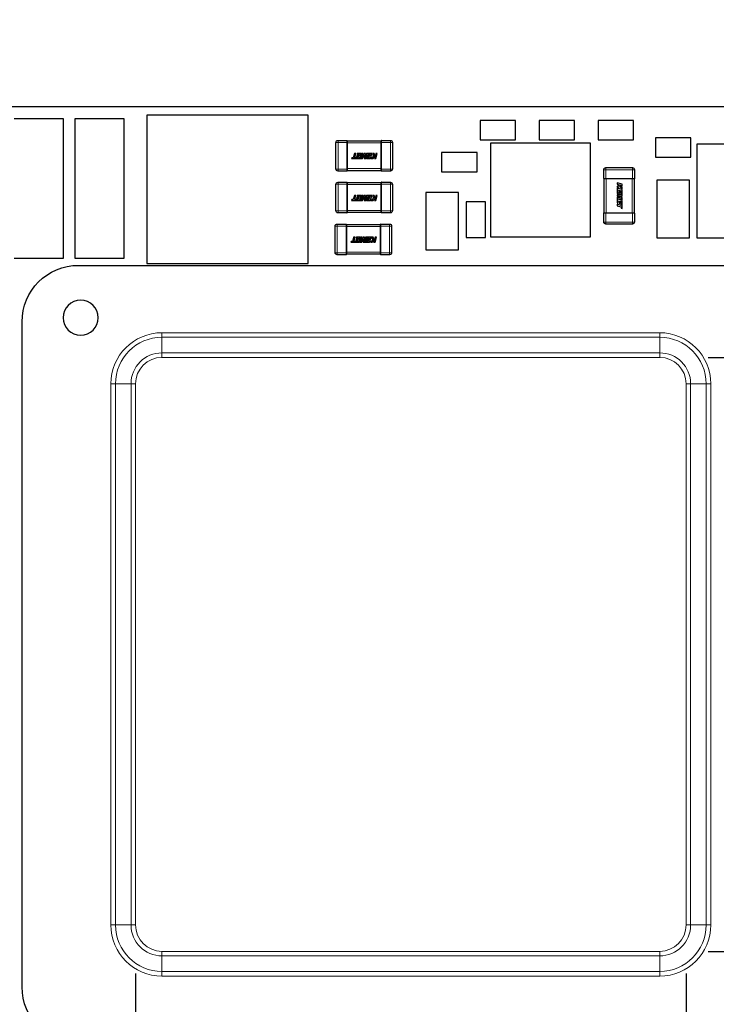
# Model space of a CAD drawing. Header units: millimetres. Extents: x 4 to 585, y 130 to 416.
# Tile 13 of 100: x 115 to 136, y 263 to 294. Entities that reach past the tile are written whole.
import ezdxf

# ---------------------------------------------------------------- set-up
doc = ezdxf.new("R2010")
doc.units = ezdxf.units.MM
doc.header["$LTSCALE"] = 0.75
for name, color, linetype, lineweight in [('Dimensions', 7, 'Continuous', 13), ('Visible', 7, 'Continuous', 25), ('Visible Narrow', 7, 'Continuous', 13)]:
    doc.layers.add(name, color=color, linetype=linetype, lineweight=lineweight)
doc.styles.get("Standard").update_dxf_attribs({"font": 'cour.ttf'})
doc.dimstyles.new('ISO-25', dxfattribs={"dimtxt": 2.5, "dimasz": 2.5, "dimexe": 1.5, "dimexo": 1.5, "dimgap": 1, "dimtad": 1, "dimdec": 1, "dimdsep": 46, "dimtxsty": 'Standard', "dimcen": 0, "dimclrd": 256, "dimclre": 256, "dimclrt": 256, "dimazin": 2, "dimtp": 0.1, "dimtm": 0.1, "dimtfac": 0.72, "dimtdec": 1, "dimtmove": 0, "dimatfit": 3, "dimfxl": 1, "dimarcsym": 0})

# ---------------------------------------------------------------- blocks, each defined once
blk = doc.blocks.new('*D58')
at = {"layer": 'Defpoints', "color": 0, "transparency": 16777216}
for p in [(145.7577, 260.594564), (157.593369, 260.586333)]:
    blk.add_point(p, dxfattribs=at)
at = {"layer": 'Dimensions', "lineweight": -2, "transparency": 16777216}
for p, q in [((147.2577, 260.594564), (150.7577, 260.594564)), ((150.7577, 260.594564), (152.593369, 260.586333)), ((152.593369, 260.586333), (165.492941, 260.586333))]:
    blk.add_line(p, q, dxfattribs=at)
at = {"layer": 'Dimensions', "transparency": 16777216, "insert": (162.043155, 262.991248), "char_height": 2.5, "attachment_point": 5}
blk.add_mtext('1.8', dxfattribs=at)
blk = doc.blocks.new('*D59')
at = {"layer": 'Defpoints', "color": 0, "transparency": 16777216}
for p in [(145.7577, 289.494564), (157.843894, 289.472479)]:
    blk.add_point(p, dxfattribs=at)
at = {"layer": 'Dimensions', "lineweight": -2, "transparency": 16777216}
for p, q in [((147.2577, 289.494564), (150.7577, 289.494564)), ((150.7577, 289.494564), (152.843894, 289.472479)), ((152.843894, 289.472479), (168.403723, 289.472479))]:
    blk.add_line(p, q, dxfattribs=at)
at = {"layer": 'Dimensions', "transparency": 16777216, "insert": (163.623808, 291.877394), "char_height": 2.5, "attachment_point": 5}
blk.add_mtext('30.7', dxfattribs=at)
blk = doc.blocks.new('*D61')
at = {"layer": 'Defpoints', "color": 0, "transparency": 16777216}
for p in [(145.7577, 300.71712), (145.7577, 289.494564)]:
    blk.add_point(p, dxfattribs=at)
at = {"layer": 'Dimensions', "lineweight": -2, "transparency": 16777216}
blk.add_line((145.7577, 290.994564), (145.7577, 311.238487), dxfattribs=at)
at = {"layer": 'Dimensions', "transparency": 16777216, "insert": (143.352785, 306.477804), "char_height": 2.5, "attachment_point": 5, "rotation": 90}
blk.add_mtext('47.2', dxfattribs=at)
blk = doc.blocks.new('*D73')
at = {"layer": 'Defpoints', "color": 0, "transparency": 16777216}
for p in [(118.243139, 265.955414), (123.698063, 246.280813)]:
    blk.add_point(p, dxfattribs=at)
at = {"layer": 'Dimensions', "lineweight": -2, "transparency": 16777216}
for p, q in [((118.243139, 264.455414), (118.243139, 256.280813)), ((118.243139, 256.280813), (123.698063, 251.280813)), ((123.698063, 251.280813), (123.698063, 235.791497))]:
    blk.add_line(p, q, dxfattribs=at)
at = {"layer": 'Dimensions', "transparency": 16777216, "insert": (121.293148, 240.536155), "char_height": 2.5, "attachment_point": 5, "rotation": 90}
blk.add_mtext('19.7', dxfattribs=at)
blk = doc.blocks.new('*D74')
at = {"layer": 'Defpoints', "color": 0, "transparency": 16777216}
for p in [(135.304261, 265.955414), (131.361674, 246.280813)]:
    blk.add_point(p, dxfattribs=at)
at = {"layer": 'Dimensions', "lineweight": -2, "transparency": 16777216}
for p, q in [((135.304261, 264.455414), (135.304261, 256.280813)), ((135.304261, 256.280813), (131.361674, 251.280813)), ((131.361674, 251.280813), (131.361674, 235.720984))]:
    blk.add_line(p, q, dxfattribs=at)
at = {"layer": 'Dimensions', "transparency": 16777216, "insert": (128.95676, 240.500899), "char_height": 2.5, "attachment_point": 5, "rotation": 90}
blk.add_mtext('36.7', dxfattribs=at)
blk = doc.blocks.new('*D75')
at = {"layer": 'Defpoints', "color": 0, "transparency": 16777216}
for p in [(157.593369, 269.75073), (134.487104, 265.138257)]:
    blk.add_point(p, dxfattribs=at)
at = {"layer": 'Dimensions', "lineweight": -2, "transparency": 16777216}
for p, q in [((147.593369, 265.138257), (152.593369, 269.75073)), ((152.593369, 269.75073), (165.450206, 269.75073)), ((135.987104, 265.138257), (147.593369, 265.138257))]:
    blk.add_line(p, q, dxfattribs=at)
at = {"layer": 'Dimensions', "transparency": 16777216, "insert": (162.021787, 272.155645), "char_height": 2.5, "attachment_point": 5}
blk.add_mtext('6.3', dxfattribs=at)
blk = doc.blocks.new('*D76')
at = {"layer": 'Defpoints', "color": 0, "transparency": 16777216}
for p in [(134.487104, 283.533671), (157.601203, 276.283685)]:
    blk.add_point(p, dxfattribs=at)
at = {"layer": 'Dimensions', "lineweight": -2, "transparency": 16777216}
for p, q in [((135.987104, 283.533671), (147.601203, 283.533671)), ((147.601203, 283.533671), (152.601203, 276.283685)), ((152.601203, 276.283685), (168.212315, 276.283685))]:
    blk.add_line(p, q, dxfattribs=at)
at = {"layer": 'Dimensions', "transparency": 16777216, "insert": (163.406759, 278.6886), "char_height": 2.5, "attachment_point": 5}
blk.add_mtext('24.7', dxfattribs=at)

msp = doc.modelspace()

# ---------------------------------------------------------------- linework, layer by layer
at = {"layer": 'Visible'}
for p, q in [((147.558, 291.295, -0.021), (99.97, 291.295, -0.021)), ((123.588, 291.041, 2.105), (118.588, 291.041, 2.105)), ((118.588, 291.041, 2.105), (118.588, 286.441, 2.105)), ((123.588, 286.441, 2.105), (123.588, 291.041, 2.105)), ((116.007, 290.926, 1.905), (114.484, 290.926, 1.905)), ((116.007, 286.608, 1.905), (116.007, 290.926, 1.905)), ((117.887, 290.926, 1.905), (116.363, 290.926, 1.905)), ((116.363, 290.926, 1.905), (116.363, 286.608, 1.905)), ((117.887, 286.608, 1.905), (117.887, 290.926, 1.905)), ((130.02, 290.87, 0.555), (128.92, 290.87, 0.555)), ((128.92, 290.87, 0.555), (128.92, 290.27, 0.555)), ((130.02, 290.27, 0.555), (130.02, 290.87, 0.555)), ((131.848, 290.87, 0.555), (130.748, 290.87, 0.555)), ((130.748, 290.87, 0.555), (130.748, 290.27, 0.555)), ((131.848, 290.27, 0.555), (131.848, 290.87, 0.555)), ((133.677, 290.87, 0.555), (132.577, 290.87, 0.555)), ((132.577, 290.87, 0.555), (132.577, 290.27, 0.555)), ((133.677, 290.27, 0.555), (133.677, 290.87, 0.555)), ((135.455, 290.337, 0.555), (134.355, 290.337, 0.555)), ((134.355, 290.337, 0.555), (134.355, 289.737, 0.555)), ((135.455, 289.737, 0.555), (135.455, 290.337, 0.555)), ((124.454, 289.37, 0.813), (124.454, 290.195, 0.813)), ((124.517, 290.258, 0.813), (124.792, 290.258, 0.813)), ((124.804, 290.247, 0.801), (125.854, 290.247, 0.801)), ((124.804, 290.184, 0.864), (124.804, 289.381, 0.864)), ((125.854, 289.381, 0.864), (125.854, 290.184, 0.864)), ((125.866, 290.258, 0.813), (126.142, 290.258, 0.813)), ((126.204, 290.195, 0.813), (126.204, 289.37, 0.813)), ((128.92, 290.27, 0.555), (130.02, 290.27, 0.555)), ((132.34, 290.166, 1.535), (129.24, 290.166, 1.535)), ((129.24, 290.166, 1.535), (129.24, 287.266, 1.535)), ((130.748, 290.27, 0.555), (131.848, 290.27, 0.555)), ((132.34, 287.266, 1.535), (132.34, 290.166, 1.535)), ((132.577, 290.27, 0.555), (133.677, 290.27, 0.555)), ((138.741, 290.14, 1.535), (135.641, 290.14, 1.535)), ((135.641, 290.14, 1.535), (135.641, 287.24, 1.535)), ((125.025, 289.847, 0.866), (124.989, 289.721, 0.866)), ((125.07, 289.847, 0.866), (125.025, 289.847, 0.866)), ((125.034, 289.721, 0.866), (125.07, 289.847, 0.866)), ((125.102, 289.778, 0.866), (125.094, 289.749, 0.866)), ((125.094, 289.749, 0.866), (125.161, 289.749, 0.866)), ((125.169, 289.778, 0.866), (125.102, 289.778, 0.866)), ((125.115, 289.847, 0.866), (125.107, 289.817, 0.866)), ((125.107, 289.817, 0.866), (125.18, 289.817, 0.866)), ((125.233, 289.847, 0.866), (125.115, 289.847, 0.866)), ((125.161, 289.749, 0.866), (125.152, 289.72, 0.866)), ((125.18, 289.817, 0.866), (125.169, 289.778, 0.866)), ((125.188, 289.691, 0.866), (125.233, 289.847, 0.866)), ((125.252, 289.847, 0.866), (125.207, 289.691, 0.866)), ((125.251, 289.707, 0.866), (125.291, 289.847, 0.866)), ((125.325, 289.847, 0.866), (125.251, 289.707, 0.866)), ((125.291, 289.847, 0.866), (125.252, 289.847, 0.866)), ((125.275, 289.691, 0.866), (125.332, 289.802, 0.866)), ((125.367, 289.847, 0.866), (125.325, 289.847, 0.866)), ((125.332, 289.802, 0.866), (125.325, 289.691, 0.866)), ((125.359, 289.708, 0.866), (125.367, 289.847, 0.866)), ((125.399, 289.847, 0.866), (125.359, 289.708, 0.866)), ((125.391, 289.691, 0.866), (125.427, 289.817, 0.866)), ((125.567, 289.847, 0.866), (125.399, 289.847, 0.866)), ((125.427, 289.817, 0.866), (125.514, 289.817, 0.866)), ((125.436, 289.778, 0.866), (125.428, 289.749, 0.866)), ((125.428, 289.749, 0.866), (125.495, 289.749, 0.866)), ((125.503, 289.778, 0.866), (125.436, 289.778, 0.866)), ((125.495, 289.749, 0.866), (125.486, 289.72, 0.866)), ((125.514, 289.817, 0.866), (125.503, 289.778, 0.866)), ((125.522, 289.691, 0.866), (125.567, 289.847, 0.866)), ((125.619, 289.762, 0.866), (125.546, 289.691, 0.866)), ((125.584, 289.847, 0.866), (125.619, 289.762, 0.866)), ((125.632, 289.847, 0.866), (125.584, 289.847, 0.866)), ((125.598, 289.691, 0.866), (125.664, 289.757, 0.866)), ((125.666, 289.762, 0.866), (125.632, 289.847, 0.866)), ((125.664, 289.757, 0.866), (125.645, 289.691, 0.866)), ((125.69, 289.847, 0.866), (125.666, 289.762, 0.866)), ((125.689, 289.691, 0.866), (125.734, 289.847, 0.866)), ((125.734, 289.847, 0.866), (125.69, 289.847, 0.866)), ((128.826, 289.879, 0.555), (127.726, 289.879, 0.555)), ((127.726, 289.879, 0.555), (127.726, 289.279, 0.555)), ((128.826, 289.279, 0.555), (128.826, 289.879, 0.555)), ((134.355, 289.737, 0.555), (135.455, 289.737, 0.555)), ((124.946, 289.721, 0.866), (124.938, 289.691, 0.866)), ((124.938, 289.691, 0.866), (125.188, 289.691, 0.866)), ((124.989, 289.721, 0.866), (124.946, 289.721, 0.866)), ((125.081, 289.72, 0.866), (125.034, 289.721, 0.866)), ((125.152, 289.72, 0.866), (125.081, 289.72, 0.866)), ((125.207, 289.691, 0.866), (125.275, 289.691, 0.866)), ((125.325, 289.691, 0.866), (125.391, 289.691, 0.866)), ((125.415, 289.72, 0.866), (125.407, 289.691, 0.866)), ((125.407, 289.691, 0.866), (125.522, 289.691, 0.866)), ((125.486, 289.72, 0.866), (125.415, 289.72, 0.866)), ((125.546, 289.691, 0.866), (125.598, 289.691, 0.866)), ((125.645, 289.691, 0.866), (125.689, 289.691, 0.866)), ((124.792, 289.308, 0.813), (124.517, 289.308, 0.813)), ((125.854, 289.319, 0.801), (124.804, 289.319, 0.801)), ((126.142, 289.308, 0.813), (125.866, 289.308, 0.813)), ((127.726, 289.279, 0.555), (128.826, 289.279, 0.555)), ((132.754, 289.075, 0.813), (132.754, 289.35, 0.813)), ((132.816, 289.413, 0.813), (133.641, 289.413, 0.813)), ((133.704, 289.35, 0.813), (133.704, 289.075, 0.813)), ((124.454, 288.075, 0.813), (124.454, 288.9, 0.813)), ((124.517, 288.962, 0.813), (124.792, 288.962, 0.813)), ((124.804, 288.951, 0.801), (125.854, 288.951, 0.801)), ((124.804, 288.889, 0.864), (124.804, 288.086, 0.864)), ((125.854, 288.086, 0.864), (125.854, 288.889, 0.864)), ((125.866, 288.962, 0.813), (126.142, 288.962, 0.813)), ((126.204, 288.9, 0.813), (126.204, 288.075, 0.813)), ((132.765, 288.013, 0.801), (132.765, 289.063, 0.801)), ((133.63, 289.063, 0.864), (132.827, 289.063, 0.864)), ((133.321, 288.898, 0.866), (133.165, 288.943, 0.866)), ((133.165, 288.943, 0.866), (133.165, 288.899, 0.866)), ((133.165, 288.899, 0.866), (133.249, 288.874, 0.866)), ((133.249, 288.874, 0.866), (133.165, 288.84, 0.866)), ((133.165, 288.84, 0.866), (133.165, 288.793, 0.866)), ((133.165, 288.793, 0.866), (133.249, 288.828, 0.866)), ((133.249, 288.828, 0.866), (133.321, 288.755, 0.866)), ((133.254, 288.873, 0.866), (133.321, 288.854, 0.866)), ((133.321, 288.806, 0.866), (133.254, 288.873, 0.866)), ((133.321, 288.854, 0.866), (133.321, 288.898, 0.866)), ((133.693, 289.063, 0.801), (133.693, 288.013, 0.801)), ((135.413, 289.021, 0.955), (134.397, 289.021, 0.955)), ((134.397, 289.021, 0.955), (134.397, 287.243, 0.955)), ((135.413, 287.243, 0.955), (135.413, 289.021, 0.955)), ((125.025, 288.551, 0.866), (124.989, 288.425, 0.866)), ((125.07, 288.551, 0.866), (125.025, 288.551, 0.866)), ((125.034, 288.425, 0.866), (125.07, 288.551, 0.866)), ((125.115, 288.551, 0.866), (125.107, 288.521, 0.866)), ((125.107, 288.521, 0.866), (125.18, 288.521, 0.866)), ((125.233, 288.551, 0.866), (125.115, 288.551, 0.866)), ((125.18, 288.521, 0.866), (125.169, 288.483, 0.866)), ((125.188, 288.395, 0.866), (125.233, 288.551, 0.866)), ((125.252, 288.551, 0.866), (125.207, 288.395, 0.866)), ((125.251, 288.412, 0.866), (125.291, 288.551, 0.866)), ((125.325, 288.551, 0.866), (125.251, 288.412, 0.866)), ((125.291, 288.551, 0.866), (125.252, 288.551, 0.866)), ((125.275, 288.395, 0.866), (125.332, 288.507, 0.866)), ((125.367, 288.551, 0.866), (125.325, 288.551, 0.866)), ((125.332, 288.507, 0.866), (125.325, 288.395, 0.866)), ((125.359, 288.412, 0.866), (125.367, 288.551, 0.866)), ((125.399, 288.551, 0.866), (125.359, 288.412, 0.866)), ((125.391, 288.395, 0.866), (125.427, 288.521, 0.866)), ((125.567, 288.551, 0.866), (125.399, 288.551, 0.866)), ((125.427, 288.521, 0.866), (125.514, 288.521, 0.866)), ((125.514, 288.521, 0.866), (125.503, 288.483, 0.866)), ((125.522, 288.395, 0.866), (125.567, 288.551, 0.866)), ((125.584, 288.551, 0.866), (125.619, 288.466, 0.866)), ((125.632, 288.551, 0.866), (125.584, 288.551, 0.866)), ((125.666, 288.466, 0.866), (125.632, 288.551, 0.866)), ((125.69, 288.551, 0.866), (125.666, 288.466, 0.866)), ((125.689, 288.395, 0.866), (125.734, 288.551, 0.866)), ((125.734, 288.551, 0.866), (125.69, 288.551, 0.866)), ((128.25, 288.64, 0.955), (127.234, 288.64, 0.955)), ((127.234, 288.64, 0.955), (127.234, 286.862, 0.955)), ((128.25, 286.862, 0.955), (128.25, 288.64, 0.955)), ((133.165, 288.775, 0.866), (133.165, 288.607, 0.866)), ((133.321, 288.731, 0.866), (133.165, 288.775, 0.866)), ((133.165, 288.607, 0.866), (133.304, 288.567, 0.866)), ((133.165, 288.575, 0.866), (133.165, 288.534, 0.866)), ((133.304, 288.567, 0.866), (133.165, 288.575, 0.866)), ((133.165, 288.534, 0.866), (133.304, 288.46, 0.866)), ((133.194, 288.723, 0.866), (133.233, 288.712, 0.866)), ((133.194, 288.636, 0.866), (133.194, 288.723, 0.866)), ((133.321, 288.6, 0.866), (133.194, 288.636, 0.866)), ((133.209, 288.541, 0.866), (133.321, 288.533, 0.866)), ((133.321, 288.484, 0.866), (133.209, 288.541, 0.866)), ((133.233, 288.712, 0.866), (133.233, 288.645, 0.866)), ((133.233, 288.645, 0.866), (133.262, 288.636, 0.866)), ((133.262, 288.703, 0.866), (133.291, 288.695, 0.866)), ((133.262, 288.636, 0.866), (133.262, 288.703, 0.866)), ((133.291, 288.695, 0.866), (133.291, 288.624, 0.866)), ((133.291, 288.624, 0.866), (133.321, 288.615, 0.866)), ((133.321, 288.755, 0.866), (133.321, 288.806, 0.866)), ((133.321, 288.615, 0.866), (133.321, 288.731, 0.866)), ((133.321, 288.533, 0.866), (133.321, 288.6, 0.866)), ((124.946, 288.425, 0.866), (124.938, 288.395, 0.866)), ((124.938, 288.395, 0.866), (125.188, 288.395, 0.866)), ((124.989, 288.425, 0.866), (124.946, 288.425, 0.866)), ((125.081, 288.425, 0.866), (125.034, 288.425, 0.866)), ((125.152, 288.425, 0.866), (125.081, 288.425, 0.866)), ((125.102, 288.483, 0.866), (125.094, 288.454, 0.866)), ((125.094, 288.454, 0.866), (125.161, 288.454, 0.866)), ((125.169, 288.483, 0.866), (125.102, 288.483, 0.866)), ((125.161, 288.454, 0.866), (125.152, 288.425, 0.866)), ((125.207, 288.395, 0.866), (125.275, 288.395, 0.866)), ((125.325, 288.395, 0.866), (125.391, 288.395, 0.866)), ((125.415, 288.425, 0.866), (125.407, 288.395, 0.866)), ((125.407, 288.395, 0.866), (125.522, 288.395, 0.866)), ((125.486, 288.425, 0.866), (125.415, 288.425, 0.866)), ((125.436, 288.483, 0.866), (125.428, 288.454, 0.866)), ((125.428, 288.454, 0.866), (125.495, 288.454, 0.866)), ((125.503, 288.483, 0.866), (125.436, 288.483, 0.866)), ((125.495, 288.454, 0.866), (125.486, 288.425, 0.866)), ((125.619, 288.466, 0.866), (125.546, 288.395, 0.866)), ((125.546, 288.395, 0.866), (125.598, 288.395, 0.866)), ((125.598, 288.395, 0.866), (125.664, 288.462, 0.866)), ((125.664, 288.462, 0.866), (125.645, 288.395, 0.866)), ((125.645, 288.395, 0.866), (125.689, 288.395, 0.866)), ((129.084, 288.351, 0.555), (128.484, 288.351, 0.555)), ((128.484, 288.351, 0.555), (128.484, 287.251, 0.555)), ((129.084, 287.251, 0.555), (129.084, 288.351, 0.555)), ((133.165, 288.5, 0.866), (133.165, 288.46, 0.866)), ((133.304, 288.46, 0.866), (133.165, 288.5, 0.866)), ((133.165, 288.46, 0.866), (133.321, 288.416, 0.866)), ((133.165, 288.442, 0.866), (133.165, 288.324, 0.866)), ((133.321, 288.397, 0.866), (133.165, 288.442, 0.866)), ((133.165, 288.324, 0.866), (133.194, 288.315, 0.866)), ((133.165, 288.278, 0.866), (133.165, 288.234, 0.866)), ((133.291, 288.242, 0.866), (133.165, 288.278, 0.866)), ((133.165, 288.234, 0.866), (133.291, 288.198, 0.866)), ((133.194, 288.389, 0.866), (133.233, 288.378, 0.866)), ((133.194, 288.315, 0.866), (133.194, 288.389, 0.866)), ((133.233, 288.378, 0.866), (133.233, 288.311, 0.866)), ((133.233, 288.311, 0.866), (133.262, 288.303, 0.866)), ((133.262, 288.37, 0.866), (133.291, 288.361, 0.866)), ((133.262, 288.303, 0.866), (133.262, 288.37, 0.866)), ((133.291, 288.361, 0.866), (133.291, 288.29, 0.866)), ((133.291, 288.29, 0.866), (133.291, 288.242, 0.866)), ((133.321, 288.416, 0.866), (133.321, 288.484, 0.866)), ((133.321, 288.146, 0.866), (133.321, 288.397, 0.866)), ((124.792, 288.012, 0.813), (124.517, 288.012, 0.813)), ((125.854, 288.023, 0.801), (124.804, 288.023, 0.801)), ((126.142, 288.012, 0.813), (125.866, 288.012, 0.813)), ((132.754, 287.725, 0.813), (132.754, 288.001, 0.813)), ((132.827, 288.013, 0.864), (133.63, 288.013, 0.864)), ((133.291, 288.198, 0.866), (133.291, 288.155, 0.866)), ((133.291, 288.155, 0.866), (133.321, 288.146, 0.866)), ((133.704, 288.001, 0.813), (133.704, 287.725, 0.813)), ((124.429, 286.779, 0.813), (124.429, 287.604, 0.813)), ((124.491, 287.667, 0.813), (124.767, 287.667, 0.813)), ((124.779, 287.656, 0.801), (125.829, 287.656, 0.801)), ((124.779, 287.593, 0.864), (124.779, 286.79, 0.864)), ((125.829, 286.79, 0.864), (125.829, 287.593, 0.864)), ((125.841, 287.667, 0.813), (126.116, 287.667, 0.813)), ((126.179, 287.604, 0.813), (126.179, 286.779, 0.813)), ((133.641, 287.663, 0.813), (132.816, 287.663, 0.813)), ((124.921, 287.13, 0.866), (124.912, 287.1, 0.866)), ((124.912, 287.1, 0.866), (125.163, 287.1, 0.866)), ((124.964, 287.13, 0.866), (124.921, 287.13, 0.866)), ((125, 287.256, 0.866), (124.964, 287.13, 0.866)), ((125.044, 287.256, 0.866), (125, 287.256, 0.866)), ((125.008, 287.13, 0.866), (125.044, 287.256, 0.866)), ((125.056, 287.13, 0.866), (125.008, 287.13, 0.866)), ((125.127, 287.129, 0.866), (125.056, 287.13, 0.866)), ((125.077, 287.187, 0.866), (125.069, 287.158, 0.866)), ((125.069, 287.158, 0.866), (125.135, 287.158, 0.866)), ((125.144, 287.187, 0.866), (125.077, 287.187, 0.866)), ((125.09, 287.256, 0.866), (125.081, 287.226, 0.866)), ((125.081, 287.226, 0.866), (125.155, 287.226, 0.866)), ((125.208, 287.256, 0.866), (125.09, 287.256, 0.866)), ((125.135, 287.158, 0.866), (125.127, 287.129, 0.866)), ((125.155, 287.226, 0.866), (125.144, 287.187, 0.866)), ((125.163, 287.1, 0.866), (125.208, 287.256, 0.866)), ((125.226, 287.256, 0.866), (125.182, 287.1, 0.866)), ((125.182, 287.1, 0.866), (125.25, 287.1, 0.866)), ((125.266, 287.256, 0.866), (125.226, 287.256, 0.866)), ((125.226, 287.116, 0.866), (125.266, 287.256, 0.866)), ((125.3, 287.256, 0.866), (125.226, 287.116, 0.866)), ((125.25, 287.1, 0.866), (125.307, 287.211, 0.866)), ((125.307, 287.211, 0.866), (125.299, 287.1, 0.866)), ((125.299, 287.1, 0.866), (125.366, 287.1, 0.866)), ((125.341, 287.256, 0.866), (125.3, 287.256, 0.866)), ((125.333, 287.117, 0.866), (125.341, 287.256, 0.866)), ((125.373, 287.256, 0.866), (125.333, 287.117, 0.866)), ((125.366, 287.1, 0.866), (125.402, 287.226, 0.866)), ((125.541, 287.256, 0.866), (125.373, 287.256, 0.866)), ((125.39, 287.129, 0.866), (125.381, 287.1, 0.866)), ((125.381, 287.1, 0.866), (125.497, 287.1, 0.866)), ((125.461, 287.129, 0.866), (125.39, 287.129, 0.866)), ((125.402, 287.226, 0.866), (125.488, 287.226, 0.866)), ((125.41, 287.187, 0.866), (125.402, 287.158, 0.866)), ((125.402, 287.158, 0.866), (125.469, 287.158, 0.866)), ((125.477, 287.187, 0.866), (125.41, 287.187, 0.866)), ((125.469, 287.158, 0.866), (125.461, 287.129, 0.866)), ((125.488, 287.226, 0.866), (125.477, 287.187, 0.866)), ((125.497, 287.1, 0.866), (125.541, 287.256, 0.866)), ((125.594, 287.171, 0.866), (125.521, 287.1, 0.866)), ((125.521, 287.1, 0.866), (125.572, 287.1, 0.866)), ((125.559, 287.256, 0.866), (125.594, 287.171, 0.866)), ((125.606, 287.256, 0.866), (125.559, 287.256, 0.866)), ((125.572, 287.1, 0.866), (125.639, 287.166, 0.866)), ((125.64, 287.171, 0.866), (125.606, 287.256, 0.866)), ((125.639, 287.166, 0.866), (125.62, 287.1, 0.866)), ((125.62, 287.1, 0.866), (125.664, 287.1, 0.866)), ((125.665, 287.256, 0.866), (125.64, 287.171, 0.866)), ((125.664, 287.1, 0.866), (125.709, 287.256, 0.866)), ((125.709, 287.256, 0.866), (125.665, 287.256, 0.866)), ((128.484, 287.251, 0.555), (129.084, 287.251, 0.555)), ((129.24, 287.266, 1.535), (132.34, 287.266, 1.535)), ((134.397, 287.243, 0.955), (135.413, 287.243, 0.955)), ((135.641, 287.24, 1.535), (138.741, 287.24, 1.535)), ((124.767, 286.717, 0.813), (124.491, 286.717, 0.813)), ((125.829, 286.728, 0.801), (124.779, 286.728, 0.801)), ((126.116, 286.717, 0.813), (125.841, 286.717, 0.813)), ((127.234, 286.862, 0.955), (128.25, 286.862, 0.955)), ((114.484, 286.608, 1.905), (116.007, 286.608, 1.905)), ((116.363, 286.608, 1.905), (117.887, 286.608, 1.905)), ((116.474, 286.386, 1.625), (137.074, 286.386, 1.625)), ((118.588, 286.441, 2.105), (123.588, 286.441, 2.105)), ((114.724, 264.036, 1.625), (114.724, 284.636, 1.625))]:
    msp.add_line(p, q, dxfattribs=at)
at = {"layer": 'Visible', "extrusion": (0, 0, -1)}
msp.add_circle((-116.542, 284.763, -1.625), 0.543, dxfattribs=at)
at = {"layer": 'Visible', "extrusion": (0, -5.1034e-12, -1)}
for centre, radius, start, end in [((-124.517, 290.195, -0.813), 0.0625, 0, 90), ((-124.792, 290.246, -0.813), 0.012, 90, 179.8836), ((-126.142, 290.195, -0.813), 0.0625, 90, 180), ((-124.517, 289.37, -0.813), 0.0625, 270, 0), ((-125.866, 289.32, -0.813), 0.012, 270, 359.8836), ((-126.142, 289.37, -0.813), 0.0625, 180, 270), ((-124.517, 288.9, -0.813), 0.0625, 0, 90), ((-124.792, 288.95, -0.813), 0.012, 90, 179.8836), ((-126.142, 288.9, -0.813), 0.0625, 90, 180), ((-124.517, 288.075, -0.813), 0.0625, 270, 0), ((-125.866, 288.024, -0.813), 0.012, 270, 359.8836), ((-126.142, 288.075, -0.813), 0.0625, 180, 270), ((-124.491, 287.604, -0.813), 0.0625, 0, 90), ((-124.767, 287.655, -0.813), 0.012, 90, 179.8836), ((-126.116, 287.604, -0.813), 0.0625, 90, 180), ((-124.491, 286.779, -0.813), 0.0625, 270, 0), ((-125.841, 286.729, -0.813), 0.012, 270, 359.8836), ((-126.116, 286.779, -0.813), 0.0625, 180, 270)]:
    msp.add_arc(centre, radius, start, end, dxfattribs=at)
at = {"layer": 'Visible', "extrusion": (1, 0, 0)}
for centre, radius, start, end in [((290.195, 0.813, 124.804), 0.0505, 0.1549, 89.8451), ((290.184, 0.802, 125.854), 0.0625, 79.736, 79.8631), ((289.37, 0.813, 124.804), 0.0505, 90.1549, 179.8451), ((289.381, 0.802, 125.854), 0.0625, 100.1369, 100.264), ((289.381, 0.802, 125.854), 0.0625, 169.736, 169.8631), ((288.9, 0.813, 124.804), 0.0505, 0.1549, 89.8451), ((288.889, 0.802, 125.854), 0.0625, 79.736, 79.8631), ((288.075, 0.813, 124.804), 0.0505, 90.1549, 179.8451), ((288.086, 0.802, 125.854), 0.0625, 100.1369, 100.264), ((288.086, 0.802, 125.854), 0.0625, 169.736, 169.8631), ((287.604, 0.813, 124.779), 0.0505, 0.1549, 89.8451), ((287.593, 0.802, 125.829), 0.0625, 79.736, 79.8631), ((286.779, 0.813, 124.779), 0.0505, 90.1549, 179.8451), ((286.79, 0.802, 125.829), 0.0625, 100.1369, 100.264), ((286.79, 0.802, 125.829), 0.0625, 169.736, 169.8631)]:
    msp.add_arc(centre, radius, start, end, dxfattribs=at)
at = {"layer": 'Visible', "extrusion": (-1, 0, 0)}
for centre, radius, start, end in [((-290.184, 0.802, -124.804), 0.0625, 169.736, 169.8631), ((-290.184, 0.802, -124.804), 0.0625, 100.1369, 100.264), ((-290.195, 0.813, -125.854), 0.0505, 90.1549, 179.8451), ((-289.381, 0.802, -124.804), 0.0625, 79.736, 79.8631), ((-289.37, 0.813, -125.854), 0.0505, 0.1549, 89.8451), ((-288.889, 0.802, -124.804), 0.0625, 169.736, 169.8631), ((-288.889, 0.802, -124.804), 0.0625, 100.1369, 100.264), ((-288.9, 0.813, -125.854), 0.0505, 90.1549, 179.8451), ((-288.086, 0.802, -124.804), 0.0625, 79.736, 79.8631), ((-288.075, 0.813, -125.854), 0.0505, 0.1549, 89.8451), ((-287.593, 0.802, -124.779), 0.0625, 169.736, 169.8631), ((-287.593, 0.802, -124.779), 0.0625, 100.1369, 100.264), ((-287.604, 0.813, -125.829), 0.0505, 90.1549, 179.8451), ((-286.79, 0.802, -124.779), 0.0625, 79.736, 79.8631), ((-286.779, 0.813, -125.829), 0.0505, 0.1549, 89.8451)]:
    msp.add_arc(centre, radius, start, end, dxfattribs=at)
at = {"layer": 'Visible'}
for centre, start, end in [((125.866, 290.246, 0.813), 90, 179.9248), ((124.792, 289.32, 0.813), 270, 359.9248), ((125.866, 288.95, 0.813), 90, 179.9248), ((132.766, 289.075, 0.813), 180, 269.9248), ((124.792, 288.024, 0.813), 270, 359.9248), ((133.692, 288.001, 0.813), 0, 89.9248), ((125.841, 287.655, 0.813), 90, 179.9248), ((124.767, 286.729, 0.813), 270, 359.9248)]:
    msp.add_arc(centre, 0.012, start, end, dxfattribs=at)
at = {"layer": 'Visible', "extrusion": (5.1034e-12, 0, -1)}
for centre, radius, start, end in [((-132.816, 289.35, -0.813), 0.0625, 0, 90), ((-133.641, 289.35, -0.813), 0.0625, 90, 180), ((-133.692, 289.075, -0.813), 0.012, 180, 269.8836), ((-132.766, 288.001, -0.813), 0.012, 0, 89.8836), ((-132.816, 287.725, -0.813), 0.0625, 270, 0), ((-133.641, 287.725, -0.813), 0.0625, 180, 270)]:
    msp.add_arc(centre, radius, start, end, dxfattribs=at)
at = {"layer": 'Visible', "extrusion": (0, -1, 0)}
for centre, radius, start, end in [((132.816, 0.813, -289.063), 0.0505, 90.1549, 179.8451), ((133.641, 0.813, -289.063), 0.0505, 0.1549, 89.8451), ((132.827, 0.802, -288.013), 0.0625, 169.736, 169.8631), ((132.827, 0.802, -288.013), 0.0625, 100.1369, 100.264), ((133.63, 0.802, -288.013), 0.0625, 79.736, 79.8631)]:
    msp.add_arc(centre, radius, start, end, dxfattribs=at)
at = {"layer": 'Visible', "extrusion": (0, 1, 0)}
for centre, radius, start, end in [((-132.827, 0.802, 289.063), 0.0625, 79.736, 79.8631), ((-133.63, 0.802, 289.063), 0.0625, 100.1369, 100.264), ((-133.63, 0.802, 289.063), 0.0625, 169.736, 169.8631), ((-132.816, 0.813, 288.013), 0.0505, 0.1549, 89.8451), ((-133.641, 0.813, 288.013), 0.0505, 90.1549, 179.8451)]:
    msp.add_arc(centre, radius, start, end, dxfattribs=at)
at = {"layer": 'Visible', "extrusion": (0, 0, -1)}
for centre, start, end in [((-116.474, 284.636, -1.625), 0, 90), ((-116.474, 264.036, -1.625), 270, 0)]:
    msp.add_arc(centre, 1.75, start, end, dxfattribs=at)
at = {"layer": 'Visible'}
for points in [[(124.804, 290.195, 0.863), (124.804, 290.191, 0.864), (124.804, 290.188, 0.864), (124.804, 290.184, 0.864)], [(125.854, 290.184, 0.864), (125.854, 290.188, 0.864), (125.854, 290.191, 0.864), (125.854, 290.195, 0.863)], [(124.804, 289.381, 0.864), (124.804, 289.378, 0.864), (124.804, 289.374, 0.864), (124.804, 289.37, 0.863)], [(125.854, 289.37, 0.863), (125.854, 289.374, 0.864), (125.854, 289.378, 0.864), (125.854, 289.381, 0.864)], [(124.804, 288.9, 0.863), (124.804, 288.896, 0.864), (124.804, 288.892, 0.864), (124.804, 288.889, 0.864)], [(125.854, 288.889, 0.864), (125.854, 288.892, 0.864), (125.854, 288.896, 0.864), (125.854, 288.9, 0.863)], [(132.827, 289.063, 0.864), (132.824, 289.063, 0.864), (132.82, 289.063, 0.864), (132.816, 289.063, 0.863)], [(133.641, 289.063, 0.863), (133.637, 289.063, 0.864), (133.634, 289.063, 0.864), (133.63, 289.063, 0.864)], [(124.804, 288.086, 0.864), (124.804, 288.082, 0.864), (124.804, 288.078, 0.864), (124.804, 288.075, 0.863)], [(125.854, 288.075, 0.863), (125.854, 288.078, 0.864), (125.854, 288.082, 0.864), (125.854, 288.086, 0.864)], [(132.816, 288.013, 0.863), (132.82, 288.013, 0.864), (132.824, 288.013, 0.864), (132.827, 288.013, 0.864)], [(133.63, 288.013, 0.864), (133.634, 288.013, 0.864), (133.637, 288.013, 0.864), (133.641, 288.013, 0.863)], [(124.779, 287.604, 0.863), (124.779, 287.601, 0.864), (124.779, 287.597, 0.864), (124.779, 287.593, 0.864)], [(125.829, 287.593, 0.864), (125.829, 287.597, 0.864), (125.829, 287.601, 0.864), (125.829, 287.604, 0.863)], [(124.779, 286.79, 0.864), (124.779, 286.787, 0.864), (124.779, 286.783, 0.864), (124.779, 286.779, 0.863)], [(125.829, 286.779, 0.863), (125.829, 286.783, 0.864), (125.829, 286.787, 0.864), (125.829, 286.79, 0.864)]]:
    msp.add_open_spline(points, degree=3, dxfattribs=at)
at = {"layer": 'Visible Narrow'}
for p, q in [((124.792, 290.195, 0.875), (124.517, 290.195, 0.875)), ((124.517, 290.195, 0.875), (124.517, 289.37, 0.875)), ((124.792, 289.37, 0.875), (124.792, 290.195, 0.875)), ((125.854, 290.183, 0.864), (124.804, 290.183, 0.864)), ((126.142, 290.195, 0.875), (125.866, 290.195, 0.875)), ((125.866, 290.195, 0.875), (125.866, 289.37, 0.875)), ((126.142, 289.37, 0.875), (126.142, 290.195, 0.875)), ((124.517, 289.37, 0.875), (124.792, 289.37, 0.875)), ((124.804, 289.382, 0.864), (125.854, 289.382, 0.864)), ((125.866, 289.37, 0.875), (126.142, 289.37, 0.875)), ((132.816, 289.35, 0.875), (132.816, 289.075, 0.875)), ((133.641, 289.35, 0.875), (132.816, 289.35, 0.875)), ((133.641, 289.075, 0.875), (133.641, 289.35, 0.875)), ((124.792, 288.9, 0.875), (124.517, 288.9, 0.875)), ((124.517, 288.9, 0.875), (124.517, 288.075, 0.875)), ((124.792, 288.075, 0.875), (124.792, 288.9, 0.875)), ((125.854, 288.888, 0.864), (124.804, 288.888, 0.864)), ((126.142, 288.9, 0.875), (125.866, 288.9, 0.875)), ((125.866, 288.9, 0.875), (125.866, 288.075, 0.875)), ((126.142, 288.075, 0.875), (126.142, 288.9, 0.875)), ((132.816, 289.075, 0.875), (133.641, 289.075, 0.875)), ((132.828, 289.063, 0.864), (132.828, 288.013, 0.864)), ((133.629, 288.013, 0.864), (133.629, 289.063, 0.864)), ((124.517, 288.075, 0.875), (124.792, 288.075, 0.875)), ((124.804, 288.087, 0.864), (125.854, 288.087, 0.864)), ((125.866, 288.075, 0.875), (126.142, 288.075, 0.875)), ((133.641, 288.001, 0.875), (132.816, 288.001, 0.875)), ((132.816, 288.001, 0.875), (132.816, 287.725, 0.875)), ((133.641, 287.725, 0.875), (133.641, 288.001, 0.875)), ((124.767, 287.604, 0.875), (124.491, 287.604, 0.875)), ((124.491, 287.604, 0.875), (124.491, 286.779, 0.875)), ((124.767, 286.779, 0.875), (124.767, 287.604, 0.875)), ((125.829, 287.592, 0.864), (124.779, 287.592, 0.864)), ((126.116, 287.604, 0.875), (125.841, 287.604, 0.875)), ((125.841, 287.604, 0.875), (125.841, 286.779, 0.875)), ((126.116, 286.779, 0.875), (126.116, 287.604, 0.875)), ((132.816, 287.725, 0.875), (133.641, 287.725, 0.875)), ((124.491, 286.779, 0.875), (124.767, 286.779, 0.875)), ((124.779, 286.791, 0.864), (125.829, 286.791, 0.864)), ((125.841, 286.779, 0.875), (126.116, 286.779, 0.875)), ((134.487, 284.299, 1.625), (119.06, 284.299, 1.625)), ((119.06, 284.158, 1.684), (134.487, 284.158, 1.684)), ((119.06, 284.158, 1.684), (119.06, 283.675, 2.167)), ((134.487, 283.675, 2.167), (134.487, 284.158, 1.684)), ((134.487, 283.675, 2.167), (119.06, 283.675, 2.167)), ((119.06, 283.534, 2.225), (134.487, 283.534, 2.225)), ((117.477, 282.717, 1.625), (117.477, 265.955, 1.625)), ((117.619, 282.717, 1.684), (118.102, 282.717, 2.167)), ((117.619, 265.955, 1.684), (117.619, 282.717, 1.684)), ((118.102, 282.717, 2.167), (118.102, 265.955, 2.167)), ((118.243, 265.955, 2.225), (118.243, 282.717, 2.225)), ((135.304, 282.717, 2.225), (135.304, 265.955, 2.225)), ((135.446, 265.955, 2.167), (135.446, 282.717, 2.167)), ((135.929, 282.717, 1.684), (135.446, 282.717, 2.167)), ((135.929, 282.717, 1.684), (135.929, 265.955, 1.684)), ((136.07, 265.955, 1.625), (136.07, 282.717, 1.625)), ((117.619, 265.955, 1.684), (118.102, 265.955, 2.167)), ((135.929, 265.955, 1.684), (135.446, 265.955, 2.167)), ((134.487, 265.138, 2.225), (119.06, 265.138, 2.225)), ((119.06, 264.997, 2.167), (134.487, 264.997, 2.167)), ((119.06, 264.514, 1.684), (119.06, 264.997, 2.167)), ((134.487, 264.514, 1.684), (134.487, 264.997, 2.167)), ((134.487, 264.514, 1.684), (119.06, 264.514, 1.684)), ((119.06, 264.373, 1.625), (134.487, 264.373, 1.625))]:
    msp.add_line(p, q, dxfattribs=at)
at = {"layer": 'Visible Narrow', "extrusion": (0, -1, 5.1034e-12)}
for centre, radius, end in [((124.517, 0.813, -290.195), 0.0625, 180), ((125.866, 0.863, -290.195), 0.012, 179.8836), ((124.517, 0.813, -289.37), 0.0625, 180), ((125.866, 0.863, -289.37), 0.012, 179.8836), ((124.517, 0.813, -288.9), 0.0625, 180), ((125.866, 0.863, -288.9), 0.012, 179.8836), ((124.517, 0.813, -288.075), 0.0625, 180), ((125.866, 0.863, -288.075), 0.012, 179.8836), ((124.491, 0.813, -287.604), 0.0625, 180), ((125.841, 0.863, -287.604), 0.012, 179.8836), ((124.491, 0.813, -286.779), 0.0625, 180), ((125.841, 0.863, -286.779), 0.012, 179.8836)]:
    msp.add_arc(centre, radius, 90, end, dxfattribs=at)
at = {"layer": 'Visible Narrow', "extrusion": (-1, 0, 0)}
for centre, radius, start, end in [((-290.195, 0.813, -124.517), 0.0625, 90, 180), ((-290.195, 0.813, -124.792), 0.0625, 90, 180), ((-289.37, 0.813, -124.517), 0.0625, 0, 90), ((-289.37, 0.813, -124.792), 0.0625, 0, 90), ((-288.9, 0.813, -124.517), 0.0625, 90, 180), ((-288.9, 0.813, -124.792), 0.0625, 90, 180), ((-288.075, 0.813, -124.517), 0.0625, 0, 90), ((-288.075, 0.813, -124.792), 0.0625, 0, 90), ((-287.604, 0.813, -124.491), 0.0625, 90, 180), ((-287.604, 0.813, -124.767), 0.0625, 90, 180), ((-286.779, 0.813, -124.491), 0.0625, 0, 90), ((-286.779, 0.813, -124.767), 0.0625, 0, 90), ((-284.299, 1.825, -119.06), 0.2, 270, 315), ((-284.299, 1.825, -134.487), 0.2, 270, 315), ((-283.534, 2.025, -119.06), 0.2, 90, 135), ((-283.534, 2.025, -134.487), 0.2, 90, 135)]:
    msp.add_arc(centre, radius, start, end, dxfattribs=at)
at = {"layer": 'Visible Narrow', "extrusion": (0, 1, -5.1034e-12)}
for centre, radius, end in [((-124.792, 0.863, 290.195), 0.012, 179.8836), ((-126.142, 0.813, 290.195), 0.0625, 180), ((-124.792, 0.863, 289.37), 0.012, 179.8836), ((-126.142, 0.813, 289.37), 0.0625, 180), ((-124.792, 0.863, 288.9), 0.012, 179.8836), ((-126.142, 0.813, 288.9), 0.0625, 180), ((-124.792, 0.863, 288.075), 0.012, 179.8836), ((-126.142, 0.813, 288.075), 0.0625, 180), ((-124.767, 0.863, 287.604), 0.012, 179.8836), ((-126.116, 0.813, 287.604), 0.0625, 180), ((-124.767, 0.863, 286.779), 0.012, 179.8836), ((-126.116, 0.813, 286.779), 0.0625, 180)]:
    msp.add_arc(centre, radius, 90, end, dxfattribs=at)
at = {"layer": 'Visible Narrow', "extrusion": (1, 0, 0)}
for centre, radius, start, end in [((290.195, 0.813, 125.866), 0.0625, 360, 90), ((290.195, 0.813, 126.142), 0.0625, 360, 90), ((289.37, 0.813, 125.866), 0.0625, 90, 180), ((289.37, 0.813, 126.142), 0.0625, 90, 180), ((288.9, 0.813, 125.866), 0.0625, 360, 90), ((288.9, 0.813, 126.142), 0.0625, 360, 90), ((288.075, 0.813, 125.866), 0.0625, 90, 180), ((288.075, 0.813, 126.142), 0.0625, 90, 180), ((287.604, 0.813, 125.841), 0.0625, 360, 90), ((287.604, 0.813, 126.116), 0.0625, 360, 90), ((286.779, 0.813, 125.841), 0.0625, 90, 180), ((286.779, 0.813, 126.116), 0.0625, 90, 180), ((265.138, 2.025, 119.06), 0.2, 90, 135), ((265.138, 2.025, 134.487), 0.2, 90, 135), ((264.373, 1.825, 119.06), 0.2, 270, 315), ((264.373, 1.825, 134.487), 0.2, 270, 315)]:
    msp.add_arc(centre, radius, start, end, dxfattribs=at)
at = {"layer": 'Visible Narrow', "extrusion": (0, 1, 0)}
for centre, radius, start, end in [((-132.816, 0.813, 289.35), 0.0625, 360, 90), ((-133.641, 0.813, 289.35), 0.0625, 90, 180), ((-132.816, 0.813, 289.075), 0.0625, 360, 90), ((-133.641, 0.813, 289.075), 0.0625, 90, 180), ((-135.304, 2.025, 282.717), 0.2, 90, 135), ((-135.304, 2.025, 265.955), 0.2, 90, 135)]:
    msp.add_arc(centre, radius, start, end, dxfattribs=at)
at = {"layer": 'Visible Narrow', "extrusion": (-1, 0, -5.1034e-12)}
for centre, radius, end in [((-289.35, 0.813, -132.816), 0.0625, 180), ((-289.35, 0.813, -133.641), 0.0625, 180), ((-288.001, 0.863, -132.816), 0.012, 179.8836), ((-288.001, 0.863, -133.641), 0.012, 179.8836)]:
    msp.add_arc(centre, radius, 90, end, dxfattribs=at)
at = {"layer": 'Visible Narrow', "extrusion": (1, 0, 5.1034e-12)}
for centre, radius, end in [((289.075, 0.863, 132.816), 0.012, 179.8836), ((289.075, 0.863, 133.641), 0.012, 179.8836), ((287.725, 0.813, 132.816), 0.0625, 180), ((287.725, 0.813, 133.641), 0.0625, 180)]:
    msp.add_arc(centre, radius, 90, end, dxfattribs=at)
at = {"layer": 'Visible Narrow', "extrusion": (0, -1, 0)}
for centre, radius, start, end in [((132.816, 0.813, -288.001), 0.0625, 90, 180), ((133.641, 0.813, -288.001), 0.0625, 0, 90), ((132.816, 0.813, -287.725), 0.0625, 90, 180), ((133.641, 0.813, -287.725), 0.0625, 0, 90), ((118.243, 2.025, -282.717), 0.2, 90, 135), ((117.477, 1.825, -265.955), 0.2, 270, 315), ((136.07, 1.825, -265.955), 0.2, 225, 270)]:
    msp.add_arc(centre, radius, start, end, dxfattribs=at)
at = {"layer": 'Visible Narrow'}
for centre, radius, start, end in [((119.06, 282.717, 1.625), 1.583, 90, 180), ((134.487, 282.717, 1.625), 1.583, 0, 90), ((119.06, 282.717, 2.167), 0.959, 90, 180), ((134.487, 282.717, 2.167), 0.959, 0, 90), ((119.06, 265.955, 1.625), 1.583, 180, 270), ((119.06, 265.955, 2.167), 0.959, 180, 270), ((134.487, 265.955, 2.167), 0.959, 270, 0), ((134.487, 265.955, 1.625), 1.583, 270, 0)]:
    msp.add_arc(centre, radius, start, end, dxfattribs=at)
at = {"layer": 'Visible Narrow', "extrusion": (0, 0, -1)}
for centre, radius, start, end in [((-119.06, 282.717, -1.684), 1.441, 0, 90), ((-134.487, 282.717, -1.684), 1.441, 90, 180), ((-119.06, 282.717, -2.225), 0.817, 0, 90), ((-134.487, 282.717, -2.225), 0.817, 90, 180), ((-119.06, 265.955, -1.684), 1.441, 270, 0), ((-119.06, 265.955, -2.225), 0.817, 270, 0), ((-134.487, 265.955, -2.225), 0.817, 180, 270), ((-134.487, 265.955, -1.684), 1.441, 180, 270)]:
    msp.add_arc(centre, radius, start, end, dxfattribs=at)
at = {"layer": 'Visible Narrow', "extrusion": (1.34e-14, -1, 0)}
msp.add_arc((117.477, 1.825, -282.717), 0.2, 270, 315, dxfattribs=at)
at = {"layer": 'Visible Narrow', "extrusion": (2.07e-14, 1, 3.33e-14)}
msp.add_arc((-136.07, 1.825, 282.717), 0.2, 270, 315, dxfattribs=at)
at = {"layer": 'Visible Narrow', "extrusion": (1.84e-14, 1, -2.87e-14)}
msp.add_arc((-118.243, 2.025, 265.955), 0.2, 45, 90, dxfattribs=at)

# ---------------------------------------------------------------- dimensions: what is measured, and where the dimension line sits
at = {"layer": 'Dimensions'}
for feature_location, offset, dtype, picture, middle in [((145.758, 289.495), (0, 11.223), 1, '*D61', (143.353, 306.478)), ((145.758, 289.495), (12.086, -0.022), 0, '*D59', (163.624, 291.877)), ((134.487, 283.534), (23.114, -7.25), 0, '*D76', (163.407, 278.689)), ((134.487, 265.138), (23.106, 4.612), 0, '*D75', (162.022, 272.156)), ((118.243, 265.955), (5.455, -19.675), 1, '*D73', (121.293, 240.536)), ((135.304, 265.955), (-3.943, -19.675), 1, '*D74', (128.957, 240.501)), ((145.758, 260.595), (11.836, -0.008), 0, '*D58', (162.043, 262.991))]:
    dim = msp.add_ordinate_dim(feature_location=feature_location, offset=offset, dtype=dtype, origin=(98.558, 258.795), dimstyle='ISO-25', override={"dimlfac": 1}, dxfattribs=at)
    dim.commit()
    dim.dimension.update_dxf_attribs({"geometry": picture, "text_midpoint": middle})

doc.saveas('drawing.dxf')
